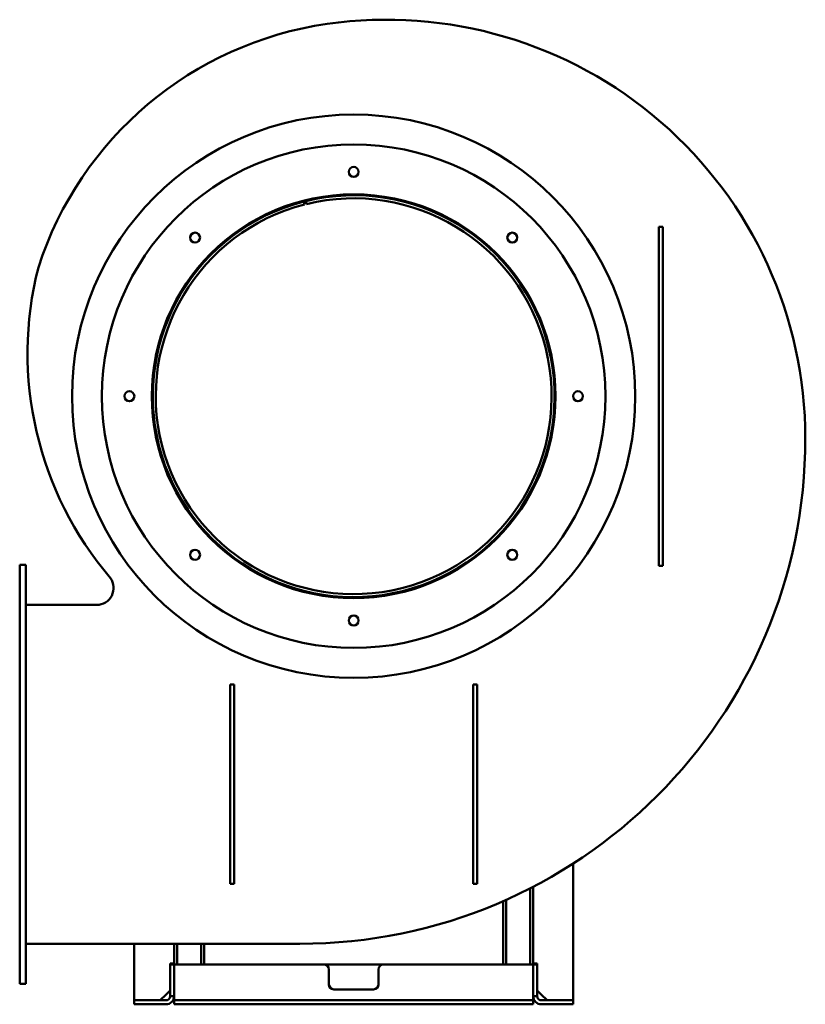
# Model space of a CAD drawing. Header units: millimetres. Extents: x 1706 to 2494, y 991 to 1979.
import ezdxf

# ---------------------------------------------------------------- set-up
doc = ezdxf.new("R2010")
doc.units = ezdxf.units.MM
doc.header["$LTSCALE"] = 10
doc.layers.add('Widoczne (ISO)', color=7, linetype='Continuous', lineweight=50)

msp = doc.modelspace()

# ---------------------------------------------------------------- linework, layer by layer
at = {"layer": 'Widoczne (ISO)'}
for p, q in [((1991.71, 1793.43), (1990.98, 1796.34)), ((1992.92, 1796.83), (1993.65, 1793.92)), ((2347, 1769.39), (2347, 1771.15)), ((2351, 1771.15), (2347, 1771.15)), ((2347, 1769.39), (2347, 1752.91)), ((2351, 1771.15), (2351, 1769.39)), ((2351, 1769.39), (2351, 1752.91)), ((2347, 1748.66), (2347, 1752.91)), ((2347, 1748.66), (2347, 1453.64)), ((2351, 1752.91), (2351, 1748.66)), ((2351, 1748.66), (2351, 1453.64)), ((2347, 1449.39), (2347, 1453.64)), ((2351, 1453.64), (2351, 1449.39)), ((2347, 1449.39), (2347, 1432.91)), ((2351, 1449.39), (2351, 1432.91)), ((2347, 1431.15), (2347, 1432.91)), ((2351, 1432.91), (2351, 1431.15)), ((1706, 1425.85), (1706, 1431.85)), ((1712, 1431.85), (1706, 1431.85)), ((1706, 1425.85), (1706, 1017.85)), ((1712, 1431.85), (1712, 1425.85)), ((1712, 1017.85), (1712, 1425.85)), ((2347, 1431.15), (2351, 1431.15)), ((1712, 1391.85), (1783.19, 1391.85)), ((1917, 1310.09), (1917, 1311.85)), ((1921, 1311.85), (1917, 1311.85)), ((1917, 1310.09), (1917, 1293.61)), ((1921, 1311.85), (1921, 1310.09)), ((1921, 1310.09), (1921, 1293.61)), ((2161, 1310.09), (2161, 1311.85)), ((2165, 1311.85), (2161, 1311.85)), ((2161, 1310.09), (2161, 1293.61)), ((2165, 1311.85), (2165, 1310.09)), ((2165, 1310.09), (2165, 1293.61)), ((1917, 1289.36), (1917, 1293.61)), ((1917, 1289.36), (1917, 1134.34)), ((1921, 1293.61), (1921, 1289.36)), ((1921, 1289.36), (1921, 1134.34)), ((2161, 1289.36), (2161, 1293.61)), ((2161, 1289.36), (2161, 1134.34)), ((2165, 1293.61), (2165, 1289.36)), ((2165, 1289.36), (2165, 1134.34)), ((1917, 1130.09), (1917, 1134.34)), ((1917, 1130.09), (1917, 1113.61)), ((1921, 1134.34), (1921, 1130.09)), ((1921, 1130.09), (1921, 1113.61)), ((2161, 1130.09), (2161, 1134.34)), ((2161, 1130.09), (2161, 1113.61)), ((2165, 1134.34), (2165, 1130.09)), ((2165, 1130.09), (2165, 1113.61)), ((2261.19, 995.15), (2261.19, 1132.39)), ((1917, 1111.85), (1917, 1113.61)), ((1917, 1111.85), (1921, 1111.85)), ((1921, 1113.61), (1921, 1111.85)), ((2161, 1111.85), (2161, 1113.61)), ((2161, 1111.85), (2165, 1111.85)), ((2165, 1113.61), (2165, 1111.85)), ((2218.11, 1107.59), (2218.11, 1031.15)), ((2221.11, 1031.15), (2221.11, 1109.14)), ((2221.19, 1109.18), (2221.19, 1032.15)), ((2190.89, 1094.66), (2190.89, 1031.15)), ((2193.89, 1031.15), (2193.89, 1095.98)), ((1987, 1051.85), (1712, 1051.85)), ((1820.81, 1051.85), (1820.81, 995.15)), ((1860.81, 1032.15), (1860.81, 1051.85)), ((1860.89, 1051.85), (1860.89, 994.04)), ((1863.89, 1031.15), (1863.89, 1051.85)), ((1888.11, 1051.85), (1888.11, 1031.15)), ((1891.11, 1031.15), (1891.11, 1051.85)), ((1856.81, 1031.15), (1856.81, 1032.15)), ((1860.81, 1032.15), (1856.81, 1032.15)), ((1856.81, 999.15), (1856.81, 1031.15)), ((1856.81, 1031.15), (1860.81, 1031.15)), ((1860.81, 1031.15), (1860.81, 999.15)), ((1861, 1031.15), (2011, 1031.15)), ((1861, 999.15), (1861, 1031.15)), ((2011, 1031.15), (2011.19, 1031.15)), ((2011.19, 1031.15), (2071, 1031.15)), ((2071, 1031.15), (2221, 1031.15)), ((2221, 1031.15), (2221.19, 1031.15)), ((2221, 1031.15), (2221, 999.15)), ((2225.19, 1032.15), (2221.19, 1032.15)), ((2221.19, 999.15), (2221.19, 1031.15)), ((2221.19, 1031.15), (2225.19, 1031.15)), ((2225.19, 1032.15), (2225.19, 1031.15)), ((2225.19, 1031.15), (2225.19, 999.15)), ((1706, 1011.85), (1706, 1017.85)), ((1712, 1017.85), (1712, 1011.85)), ((2016, 1011.15), (2016, 1026.15)), ((2016.19, 1011.15), (2016.19, 1026.15)), ((2066, 1026.15), (2066, 1011.15)), ((1706, 1011.85), (1712, 1011.85)), ((1846.81, 995.15), (1852.81, 1001.15)), ((1856.81, 1005.15), (1852.81, 1001.15)), ((1860.81, 999.15), (1856.81, 999.15)), ((1861, 995.15), (1861, 999.15)), ((2061, 1006.15), (2021, 1006.15)), ((2221, 995.15), (2221, 999.15)), ((2221.19, 995.15), (2221.19, 999.15)), ((2225.19, 999.15), (2221.19, 999.15)), ((2229.19, 1001.15), (2225.19, 1005.15)), ((2229.19, 1001.15), (2235.19, 995.15)), ((1852.81, 995.15), (1820.81, 995.15)), ((1820.81, 991.15), (1820.81, 995.15)), ((1852.81, 991.15), (1820.81, 991.15)), ((1860.89, 994.04), (1861, 994.04)), ((2221, 995.15), (1861, 995.15)), ((1861, 991.15), (1861, 995.15)), ((2221, 991.15), (1861, 991.15)), ((2221.19, 995.15), (2221, 995.15)), ((2221, 991.15), (2221, 995.15)), ((2221.19, 991.15), (2221, 991.15)), ((2221.19, 991.15), (2221.19, 995.15)), ((2261.19, 995.15), (2229.19, 995.15)), ((2261.19, 991.15), (2229.19, 991.15)), ((2261.19, 991.15), (2261.19, 995.15))]:
    msp.add_line(p, q, dxfattribs=at)
for centre, radius in [((2041, 1601.15), 282.5), ((2041, 1601.15), 252.5), ((2041, 1826.15), 5), ((2041, 1601.15), 202.5), ((1881.9, 1760.25), 5), ((2200.1, 1760.25), 5), ((1816, 1601.15), 5), ((2266, 1601.15), 5), ((1881.9, 1442.05), 5), ((2200.1, 1442.05), 5), ((2041, 1376.15), 5)]:
    msp.add_circle(centre, radius, dxfattribs=at)
for centre, radius, start, end in [((2074, 1558.85), 420, 0, 98.15705), ((2065.4, 1620.15), 358.1, 98.1866, 162.06536), ((2041, 1601.15), 201.5, 104.37341, 103.80471), ((2041, 1601.15), 198.5, 104.3777, 103.80041), ((2061.69, 1644.38), 347.8, 165.67711, 220.45193), ((1987, 1558.85), 507, 270, 0), ((1783.19, 1408.85), 17, 270, 35.50367), ((2011, 1026.15), 5, 0, 90), ((2011.19, 1026.15), 5, 0, 90), ((2071, 1026.15), 5, 90, 180), ((2021, 1011.15), 5, 180, 270), ((2021.19, 1011.15), 5, 180, 270), ((2061, 1011.15), 5, 270, 0), ((1852.81, 999.15), 4, 270, 0), ((1852.81, 999.15), 8, 270, 0), ((2229.19, 999.15), 8, 180, 270), ((2229.19, 999.15), 4, 180, 270)]:
    msp.add_arc(centre, radius, start, end, dxfattribs=at)

doc.saveas('drawing.dxf')
